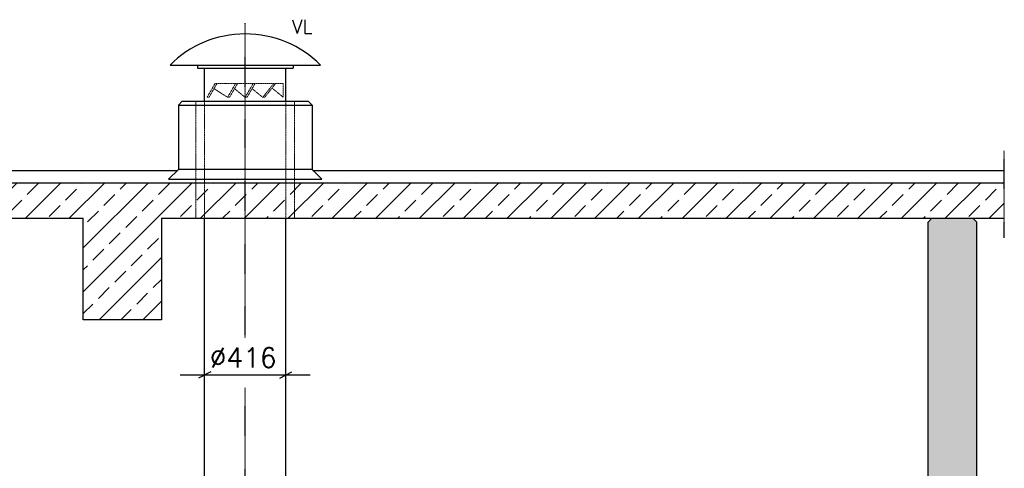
# Model space of a CAD drawing. Header units: millimetres. Extents: x -197187 to 241957296, y -45270 to 70505.
# Tile 94 of 116: x 79825 to 84872, y -30716 to -28416. Entities that reach past the tile are written whole.
import ezdxf
from ezdxf.enums import TextEntityAlignment as Align

# ---------------------------------------------------------------- set-up
doc = ezdxf.new("R2010")
doc.units = ezdxf.units.MM
doc.header["$LTSCALE"] = 0.5
for name, pattern in [('DASHDOT', [1, 0.5, -0.25, 0, -0.25]), ('HIDDEN', [0.375, 0.25, -0.125]), ('JIS_02_1.0', [2, 1, -1])]:
    doc.linetypes.add(name, pattern=pattern)
for name, color, linetype in [('21', 7, 'Continuous'), ('41', 7, 'Continuous'), ('42', 7, 'Continuous'), ('P-MU150AUSL', 7, 'Continuous')]:
    doc.layers.add(name, color=color, linetype=linetype)
doc.styles.add('ROMANS', font='ROMANS', dxfattribs={"height": 0.2})
pattern_1 = [(45, (123557.72, -547.82), (-112.2532, 112.2532), []), (45, (123669.98, -547.82), (-112.2532, 112.2532), [79.375, -39.6875])]

msp = doc.modelspace()

# ---------------------------------------------------------------- hatches: boundary and pattern name
at = {"lineweight": 5}
h = msp.add_hatch(dxfattribs=at)
h.set_pattern_fill('ANSI33', color=256, scale=25)
h.set_pattern_definition(pattern_1)
h.paths.add_polyline_path([(80638.291, -29253.747), (71680.859, -29253.747), (71680.859, -29433.82), (76010.791, -29433.82), (76010.791, -29954.485), (76410.791, -29954.485), (76410.791, -29433.82), (80150.791, -29433.82), (80150.791, -29954.485), (80550.791, -29954.485), (80550.791, -29433.82), (80638.291, -29433.82)])
h.paths.add_polyline_path([(80728.291, -29253.747), (80638.291, -29253.747), (80638.291, -29433.82), (80728.291, -29433.82)])
h.paths.add_polyline_path([(80980.791, -29253.747), (80728.291, -29253.747), (80728.291, -29433.82), (80980.791, -29433.82)])
h.paths.add_polyline_path([(81233.291, -29253.747), (80980.791, -29253.747), (80980.791, -29433.82), (81233.291, -29433.82)])
h.paths.add_polyline_path([(81323.291, -29253.747), (81233.291, -29253.747), (81233.291, -29433.82), (81323.291, -29433.82)])
h.paths.add_polyline_path([(84871.503, -29433.82), (84871.503, -29253.747), (81323.291, -29253.747), (81323.291, -29433.82)])
h = msp.add_hatch(dxfattribs=at)
h.set_pattern_fill('ANSI33', color=256, scale=25)
h.set_pattern_definition(pattern_1)
h.paths.add_polyline_path([(71830.791, -29453.82), (71850.791, -29433.82), (72060.791, -29433.82), (72080.791, -29453.82), (72080.791, -34153.718), (84480.791, -34153.718), (84480.791, -29453.82), (84500.791, -29433.82), (84710.791, -29433.82), (84730.791, -29453.82), (84730.791, -34453.718), (71830.791, -34453.718)])

# ---------------------------------------------------------------- linework, layer by layer
for p, q in [((80638.291, -28853.82), (80658.291, -28833.82)), ((80638.291, -28853.82), (81323.291, -28853.82)), ((80638.291, -28853.82), (80638.291, -28863.184)), ((80638.291, -28863.184), (80638.291, -29183.82)), ((80658.291, -28833.82), (81303.291, -28833.82)), ((81323.291, -28853.82), (81303.291, -28833.82)), ((81323.291, -28853.82), (81323.291, -28863.184)), ((81323.291, -28863.184), (81323.291, -29183.82)), ((71680.859, -29188.581), (80633.529, -29188.581)), ((80638.291, -29183.82), (80588.291, -29233.82)), ((81323.291, -29183.82), (80638.291, -29183.82)), ((81323.291, -29183.82), (81373.291, -29233.82)), ((81328.053, -29188.581), (84871.503, -29188.581)), ((80588.291, -29233.82), (81373.291, -29233.82)), ((80150.791, -29954.485), (80150.791, -29433.82)), ((80550.791, -29433.82), (80550.791, -29954.485)), ((84480.791, -29453.82), (84500.791, -29433.82)), ((84500.791, -29433.82), (84710.791, -29433.82)), ((84730.791, -29453.82), (84710.791, -29433.82)), ((80550.791, -29954.485), (80150.791, -29954.485))]:
    msp.add_line(p, q)
at = {"linetype": 'JIS_02_1.0', "lineweight": 18, "ltscale": 3}
for p, q in [((80728.291, -28833.82), (80728.291, -29433.82)), ((80772.791, -29433.82), (80772.791, -28833.82)), ((81188.791, -29433.82), (81188.791, -28833.82)), ((81233.291, -28833.82), (81233.291, -29433.82))]:
    msp.add_line(p, q, dxfattribs=at)
for points in [[(84871.503, -29253.747), (71680.859, -29253.747), (71680.859, -29433.82), (76010.791, -29433.82)], [(76410.791, -29433.82), (80150.791, -29433.82)], [(80550.791, -29433.82), (84871.503, -29433.82)]]:
    msp.add_lwpolyline(points)
at = {"layer": '21', "linetype": 'DASHDOT', "ltscale": 10}
msp.add_line((84871.503, -29533.82), (84871.503, -29088.581), dxfattribs=at)
at = {"layer": '21', "linetype": 'Continuous', "ltscale": 10}
for p, q in [((80804.041, -30221.886), (80741.541, -30253.136)), ((81157.541, -30253.136), (81220.041, -30221.886)), ((80647.791, -30237.511), (81313.791, -30237.511))]:
    msp.add_line(p, q, dxfattribs=at)
at = {"layer": '41', "linetype": 'DASHDOT', "ltscale": 10}
for p, q in [((80980.791, -30046.129), (80980.791, -28433.125)), ((80980.791, -30927.768), (80980.791, -30303.565))]:
    msp.add_line(p, q, dxfattribs=at)
at = {"layer": '41', "linetype": 'Continuous', "ltscale": 10}
for p, q in [((80595.541, -28648.82), (81366.041, -28648.82)), ((80735.541, -28648.82), (80735.541, -28663.82)), ((80735.541, -28663.82), (81226.041, -28663.82)), ((80772.791, -28833.82), (80772.791, -28663.82)), ((81188.791, -28833.82), (81188.791, -28663.82)), ((81226.041, -28648.82), (81226.041, -28663.82)), ((80772.791, -30927.768), (80772.791, -29433.82)), ((81188.791, -30927.768), (81188.791, -29433.82)), ((84480.791, -34153.718), (84480.791, -29453.82)), ((84730.791, -34453.718), (84730.791, -29453.82))]:
    msp.add_line(p, q, dxfattribs=at)
at = {"layer": '41', "linetype": 'HIDDEN', "lineweight": 5, "ltscale": 5}
for p, q in [((80825.541, -28743.82), (80785.127, -28813.82)), ((80835.541, -28743.82), (80795.127, -28813.82)), ((80825.541, -28743.82), (81176.041, -28743.82)), ((80930.791, -28743.82), (80890.377, -28813.82)), ((80940.791, -28743.82), (80900.377, -28813.82)), ((81020.791, -28743.82), (80980.377, -28813.82)), ((81030.791, -28743.82), (80990.377, -28813.82)), ((81126.041, -28743.82), (81070.377, -28813.82)), ((81136.041, -28743.82), (81080.377, -28813.82)), ((81176.041, -28743.82), (81176.041, -28813.82)), ((80785.127, -28813.82), (80795.127, -28813.82)), ((80890.377, -28813.82), (80820.748, -28769.441)), ((80890.377, -28813.82), (80900.377, -28813.82)), ((80980.377, -28813.82), (80925.998, -28769.441)), ((80980.377, -28813.82), (80990.377, -28813.82)), ((81070.377, -28813.82), (81015.998, -28769.441)), ((81070.377, -28813.82), (81080.377, -28813.82)), ((81176.041, -28813.82), (81121.4, -28769.179))]:
    msp.add_line(p, q, dxfattribs=at)
at = {"layer": '41', "linetype": 'Continuous', "ltscale": 10}
msp.add_ellipse((80980.791, -28973.82), major_axis=(-519.017, 0), ratio=0.93445814, start_param=3.87594032, end_param=5.54883764, dxfattribs=at)

# ---------------------------------------------------------------- texts
at = {"layer": '42', "linetype": 'Continuous', "ltscale": 10, "style": 'ROMANS'}
msp.add_text('VL', height=70, dxfattribs=at).set_placement((81220.22, -28485.806))
at = {"layer": 'P-MU150AUSL', "linetype": 'Continuous', "ltscale": 10, "style": 'ROMANS'}
msp.add_text('%%C416', height=100, dxfattribs=at).set_placement((80798.931, -30098.685), align=Align.TOP_LEFT)

doc.saveas('drawing.dxf')
